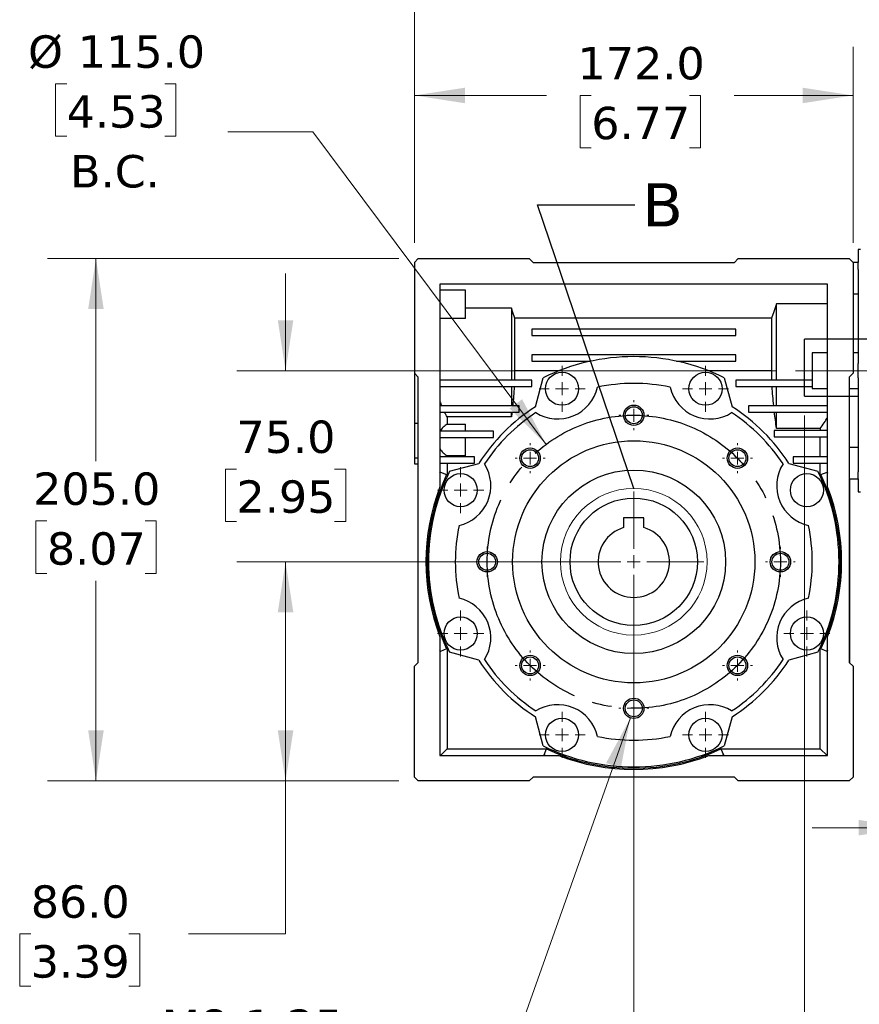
# Model space of a CAD drawing. Header units: millimetres. Extents: x 38 to 1638, y 38 to 1257.
# Tile 3 of 15: x 553 to 882, y 305 to 691. Entities that reach past the tile are written whole.
import ezdxf

# ---------------------------------------------------------------- set-up
doc = ezdxf.new("R2010")
doc.units = ezdxf.units.MM
doc.header["$LTSCALE"] = 6
for name, pattern in [('SLD-Center', [19.05, 15.24, -1.27, 1.27, -1.27]), ('SLD-Dashed', [1.905, 1.27, -0.635]), ('SLD-Solid', [0])]:
    doc.linetypes.add(name, pattern=pattern)
doc.layers.add('CENTER', color=40, linetype='SLD-Center')
doc.layers.add('HIDDEN', color=102, linetype='SLD-Dashed')
doc.styles.add('SLDTEXTSTYLE0', font='VERDANA.TTF')
doc.styles.get("Standard").update_dxf_attribs({"font": 'VERDANA.TTF'})
doc.dimstyles.new('SLDDIMSTYLE1', dxfattribs={"dimtxt": 12.948047, "dimasz": 19.812, "dimexe": 0, "dimexo": 0.0625, "dimgap": 3.237012, "dimtad": 0, "dimtih": 1, "dimtoh": 1, "dimrnd": 1e-09, "dimzin": 4, "dimdsep": 46, "dimtxsty": 'SLDTEXTSTYLE0', "dimsah": 1, "dimcen": 0, "dimadec": 0, "dimazin": 1, "dimtfac": 1, "dimtofl": 0, "dimtmove": 0, "dimatfit": 3, "dimfxl": 0, "dimfrac": 2, "dimtolj": 1, "dimtzin": 12, "dimarcsym": 0})
doc.dimstyles.new('SLDDIMSTYLE2', dxfattribs={"dimtxt": 12.948047, "dimasz": 19.812, "dimexe": 0, "dimexo": 0.0625, "dimgap": 3.237012, "dimtad": 0, "dimtih": 1, "dimtoh": 1, "dimrnd": 1e-09, "dimzin": 12, "dimdsep": 46, "dimtxsty": 'SLDTEXTSTYLE0', "dimsah": 1, "dimcen": 0.09, "dimadec": 0, "dimazin": 3, "dimtfac": 1, "dimtmove": 0, "dimatfit": 0, "dimfxl": 0, "dimfrac": 2, "dimtolj": 1, "dimtzin": 12, "dimarcsym": 0})
doc.dimstyles.new('SLDDIMSTYLE3', dxfattribs={"dimtxt": 12.948047, "dimasz": 19.812, "dimexe": 0, "dimexo": 0.0625, "dimgap": 3.237012, "dimtad": 0, "dimtih": 1, "dimtoh": 1, "dimrnd": 1e-09, "dimzin": 12, "dimdsep": 46, "dimtxsty": 'SLDTEXTSTYLE0', "dimsah": 1, "dimcen": 0.09, "dimadec": 0, "dimazin": 3, "dimtfac": 1, "dimtofl": 0, "dimtmove": 0, "dimatfit": 3, "dimfxl": 0, "dimfrac": 2, "dimtolj": 1, "dimtzin": 12, "dimarcsym": 0})
doc.dimstyles.new('SLDDIMSTYLE4', dxfattribs={"dimtxt": 12.948047, "dimasz": 19.812, "dimexe": 0, "dimexo": 0.0625, "dimgap": 3.237012, "dimtad": 0, "dimtih": 1, "dimtoh": 1, "dimrnd": 1e-09, "dimzin": 4, "dimdsep": 46, "dimtxsty": 'SLDTEXTSTYLE0', "dimsah": 1, "dimcen": 0.09, "dimadec": 0, "dimazin": 1, "dimtfac": 1, "dimtmove": 0, "dimatfit": 0, "dimfxl": 0, "dimfrac": 2, "dimtolj": 1, "dimtzin": 12, "dimarcsym": 0})
doc.dimstyles.new('SLDDIMSTYLE5', dxfattribs={"dimtxt": 12.948047, "dimasz": 19.812, "dimexe": 0, "dimexo": 0.0625, "dimgap": 3.237012, "dimtad": 0, "dimtih": 1, "dimtoh": 1, "dimrnd": 1e-09, "dimzin": 4, "dimdsep": 46, "dimtxsty": 'SLDTEXTSTYLE0', "dimsah": 1, "dimcen": 0.09, "dimadec": 0, "dimazin": 1, "dimtfac": 1, "dimtofl": 0, "dimtmove": 0, "dimatfit": 3, "dimfxl": 0, "dimfrac": 2, "dimtolj": 1, "dimtzin": 12, "dimarcsym": 0})
doc.dimstyles.new('SLDDIMSTYLE6', dxfattribs={"dimtxt": 12.948047, "dimasz": 19.812, "dimexe": 0, "dimexo": 0.0625, "dimgap": 3.237012, "dimtad": 0, "dimtih": 1, "dimtoh": 1, "dimrnd": 1e-09, "dimzin": 12, "dimdsep": 46, "dimtxsty": 'SLDTEXTSTYLE0', "dimsah": 1, "dimcen": 0, "dimadec": 0, "dimazin": 3, "dimtfac": 1, "dimtofl": 0, "dimtmove": 0, "dimatfit": 3, "dimfxl": 0, "dimfrac": 2, "dimtolj": 1, "dimtzin": 12, "dimarcsym": 0})
doc.dimstyles.new('SLDDIMSTYLE7', dxfattribs={"dimtxt": 0.18, "dimasz": 19.812, "dimexe": 0, "dimexo": 0.0625, "dimgap": 0, "dimtad": 0, "dimtih": 1, "dimtoh": 1, "dimdec": 0, "dimrnd": 1e-09, "dimzin": 0, "dimdsep": 46, "dimtxsty": 'Standard', "dimblk1": 'NONE', "dimblk2": 'NONE', "dimsah": 1, "dimcen": 0.09, "dimadec": 0, "dimazin": 0, "dimtfac": 19.812, "dimtdec": 0, "dimtofl": 0, "dimtmove": 0, "dimatfit": 3, "dimldrblk": 'NONE', "dimfxl": 0, "dimfrac": 2, "dimtolj": 1, "dimtzin": 0, "dimarcsym": 0})

# ---------------------------------------------------------------- blocks, each defined once
blk = doc.blocks.new('_D')
at = {"color": 7, "linetype": 'SLD-Solid', "lineweight": 0}
for p, q in [((571.12, 665.82), (566.77, 665.82)), ((566.77, 665.82), (566.77, 645.24)), ((609.6, 665.82), (613.95, 665.82)), ((613.95, 665.82), (613.95, 645.24)), ((667.62, 647.01), (634.28, 647.01)), ((759.14, 524.37), (667.62, 647.01)), ((566.77, 645.24), (571.12, 645.24)), ((613.95, 645.24), (609.6, 645.24))]:
    blk.add_line(p, q, dxfattribs=at)
at = {"color": 7, "linetype": 'SLD-Solid', "lineweight": 18}
blk.add_solid([(759.14, 524.37), (749.73, 542.07), (744.84, 538.42)], dxfattribs=at)
at = {"color": 7, "linetype": 'SLD-Solid', "lineweight": 18, "char_height": 12.7, "attachment_point": 1, "style": 'SLDTEXTSTYLE0'}
for s, insert in [('%%c', (555.96, 684.85)), ('115.0', (575.51, 684.85)), ('4.53', (571.12, 661.37)), ('B.C.', (572.47, 637.89))]:
    blk.add_mtext(s, dxfattribs=dict(at, insert=insert))
blk = doc.blocks.new('_D_1')
at = {"color": 7, "linetype": 'SLD-Solid', "lineweight": 0}
for p, q in [((901.52, 480.66), (901.52, 354.9)), ((906.02, 480.66), (906.02, 354.9)), ((901.52, 373.95), (863.42, 373.95)), ((906.02, 373.95), (959.96, 373.95)), ((977.5, 373.95), (973.15, 373.95)), ((973.15, 373.95), (973.15, 353.37)), ((1015.98, 373.95), (1020.32, 373.95)), ((1020.32, 373.95), (1020.32, 353.37)), ((973.15, 353.37), (977.5, 353.37)), ((1020.32, 353.37), (1015.98, 353.37))]:
    blk.add_line(p, q, dxfattribs=at)
at = {"color": 7, "linetype": 'SLD-Solid', "lineweight": 18}
for points in [[(901.52, 373.95), (881.71, 377), (881.71, 370.9)], [(906.02, 373.95), (925.83, 370.9), (925.83, 377)]]:
    blk.add_solid(points, dxfattribs=at)
at = {"color": 7, "linetype": 'SLD-Solid', "lineweight": 18, "char_height": 12.7, "attachment_point": 1, "style": 'SLDTEXTSTYLE0'}
for s, insert in [('4.5', (982.88, 392.98)), ('0.18', (977.5, 369.5))]:
    blk.add_mtext(s, dxfattribs=dict(at, insert=insert))
blk = doc.blocks.new('SW_SYMBOL_HOLE_DEPTH')
at = {"color": 0, "linetype": 'SLD-Solid', "lineweight": 18}
for p, q in [((0, 5250), (4800, 5250)), ((2400, 5250), (2400, 450)), ((600, 3330), (2400, 450)), ((4200, 3330), (2400, 450))]:
    blk.add_line(p, q, dxfattribs=at)
blk = doc.blocks.new('_D_2')
at = {"color": 7, "linetype": 'SLD-Solid', "lineweight": 0}
for p, q in [((860.52, 535.66), (860.52, 265.18)), ((906.02, 445.66), (906.02, 265.18)), ((977.5, 306.63), (973.15, 306.63)), ((973.15, 306.63), (973.15, 286.05)), ((1015.98, 306.63), (1020.32, 306.63)), ((1020.32, 306.63), (1020.32, 286.05)), ((973.15, 286.05), (977.5, 286.05)), ((1020.32, 286.05), (1015.98, 286.05)), ((860.52, 284.23), (906.02, 284.23)), ((906.02, 284.23), (957.89, 284.23))]:
    blk.add_line(p, q, dxfattribs=at)
at = {"color": 7, "linetype": 'SLD-Solid', "lineweight": 18}
for points in [[(860.52, 284.23), (880.33, 281.18), (880.33, 287.27)], [(906.02, 284.23), (886.21, 287.27), (886.21, 281.18)]]:
    blk.add_solid(points, dxfattribs=at)
at = {"color": 7, "linetype": 'SLD-Solid', "lineweight": 18, "xscale": 0.002688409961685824, "yscale": 0.002688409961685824, "zscale": 0.002688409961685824}
blk.add_blockref('SW_SYMBOL_HOLE_DEPTH', (1014.17, 243.71), dxfattribs=at)
at = {"color": 7, "linetype": 'SLD-Solid', "lineweight": 18, "char_height": 12.7, "attachment_point": 1, "style": 'SLDTEXTSTYLE0'}
for s, insert in [('45.5', (977.5, 325.66)), ('1.79', (977.5, 302.18)), ('INPUT', (970.3, 278.7)), ('BORE ', (960.78, 258.12))]:
    blk.add_mtext(s, dxfattribs=dict(at, insert=insert))
blk = doc.blocks.new('_D_4')
at = {"color": 7, "linetype": 'SLD-Solid', "lineweight": 0}
for p, q in [((785.9, 478.28), (637.91, 478.28)), ((656.96, 392.28), (656.96, 478.28)), ((701.4, 392.28), (637.91, 392.28)), ((656.96, 332.28), (656.96, 392.28)), ((557.04, 332.28), (552.7, 332.28)), ((552.7, 332.28), (552.7, 311.7)), ((595.52, 332.28), (599.87, 332.28)), ((599.87, 332.28), (599.87, 311.7)), ((618.86, 332.28), (656.96, 332.28)), ((552.7, 311.7), (557.04, 311.7)), ((599.87, 311.7), (595.52, 311.7))]:
    blk.add_line(p, q, dxfattribs=at)
at = {"color": 7, "linetype": 'SLD-Solid', "lineweight": 18}
for points in [[(656.96, 478.28), (653.91, 458.47), (660.01, 458.47)], [(656.96, 392.28), (660.01, 412.09), (653.91, 412.09)]]:
    blk.add_solid(points, dxfattribs=at)
at = {"color": 7, "linetype": 'SLD-Solid', "lineweight": 18, "char_height": 12.7, "attachment_point": 1, "style": 'SLDTEXTSTYLE0'}
for s, insert in [('86.0', (557.04, 351.31)), ('3.39', (557.04, 327.83))]:
    blk.add_mtext(s, dxfattribs=dict(at, insert=insert))
blk = doc.blocks.new('_D_5')
at = {"color": 7, "linetype": 'SLD-Solid', "lineweight": 0}
for p, q in [((701.4, 597.28), (563.55, 597.28)), ((582.6, 597.28), (582.6, 517.79)), ((563.36, 494.31), (559.02, 494.31)), ((559.02, 494.31), (559.02, 473.73)), ((601.84, 494.31), (606.19, 494.31)), ((606.19, 494.31), (606.19, 473.73)), ((559.02, 473.73), (563.36, 473.73)), ((606.19, 473.73), (601.84, 473.73)), ((582.6, 392.28), (582.6, 470.83)), ((701.4, 392.28), (563.55, 392.28))]:
    blk.add_line(p, q, dxfattribs=at)
at = {"color": 7, "linetype": 'SLD-Solid', "lineweight": 18}
for points in [[(582.6, 597.28), (579.55, 577.47), (585.65, 577.47)], [(582.6, 392.28), (585.65, 412.09), (579.55, 412.09)]]:
    blk.add_solid(points, dxfattribs=at)
at = {"color": 7, "linetype": 'SLD-Solid', "lineweight": 18, "char_height": 12.7, "attachment_point": 1, "style": 'SLDTEXTSTYLE0'}
for s, insert in [('205.0', (557.98, 513.34)), ('8.07', (563.36, 489.86))]:
    blk.add_mtext(s, dxfattribs=dict(at, insert=insert))
blk = doc.blocks.new('_D_6')
at = {"color": 7, "linetype": 'SLD-Solid', "lineweight": 0}
for p, q in [((707.52, 603.4), (707.52, 680.33)), ((879.52, 603.4), (879.52, 680.33)), ((707.52, 661.28), (759.32, 661.28)), ((776.86, 661.28), (772.51, 661.28)), ((772.51, 661.28), (772.51, 640.7)), ((815.34, 661.28), (819.69, 661.28)), ((819.69, 661.28), (819.69, 640.7)), ((879.52, 661.28), (832.88, 661.28)), ((772.51, 640.7), (776.86, 640.7)), ((819.69, 640.7), (815.34, 640.7))]:
    blk.add_line(p, q, dxfattribs=at)
at = {"color": 7, "linetype": 'SLD-Solid', "lineweight": 18}
for points in [[(707.52, 661.28), (727.33, 658.23), (727.33, 664.32)], [(879.52, 661.28), (859.71, 664.32), (859.71, 658.23)]]:
    blk.add_solid(points, dxfattribs=at)
at = {"color": 7, "linetype": 'SLD-Solid', "lineweight": 18, "char_height": 12.7, "attachment_point": 1, "style": 'SLDTEXTSTYLE0'}
for s, insert in [('172.0', (771.48, 680.3)), ('6.77', (776.86, 656.83))]:
    blk.add_mtext(s, dxfattribs=dict(at, insert=insert))
blk = doc.blocks.new('_D_7')
at = {"color": 7, "linetype": 'SLD-Solid', "lineweight": 0}
for p, q in [((792.19, 417.01), (742.29, 276.17)), ((742.29, 276.17), (708.95, 276.17))]:
    blk.add_line(p, q, dxfattribs=at)
at = {"color": 7, "linetype": 'SLD-Solid', "lineweight": 18}
blk.add_solid([(792.19, 417.01), (782.7, 399.35), (788.44, 397.32)], dxfattribs=at)
at = {"color": 7, "linetype": 'SLD-Solid', "lineweight": 18, "xscale": 0.002688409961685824, "yscale": 0.002688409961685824, "zscale": 0.002688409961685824}
blk.add_blockref('SW_SYMBOL_HOLE_DEPTH', (588.57, 267.59), dxfattribs=at)
at = {"color": 7, "linetype": 'SLD-Solid', "lineweight": 18, "char_height": 12.7, "attachment_point": 1, "style": 'SLDTEXTSTYLE0'}
for s, insert in [('M8-1.25', (608.39, 302.59)), ('10.0[0.39]', (607.09, 282.01)), ('X8', (632.81, 261.43))]:
    blk.add_mtext(s, dxfattribs=dict(at, insert=insert))
blk = doc.blocks.new('_D_8')
at = {"color": 7, "linetype": 'SLD-Solid', "lineweight": 0}
for p, q in [((656.96, 553.28), (656.96, 591.38)), ((849.3, 553.28), (637.91, 553.28)), ((637.72, 514.68), (633.37, 514.68)), ((633.37, 514.68), (633.37, 494.1)), ((676.2, 514.68), (680.54, 514.68)), ((680.54, 514.68), (680.54, 494.1)), ((633.37, 494.1), (637.72, 494.1)), ((680.54, 494.1), (676.2, 494.1)), ((785.9, 478.28), (637.91, 478.28)), ((656.96, 478.28), (656.96, 440.18))]:
    blk.add_line(p, q, dxfattribs=at)
at = {"color": 7, "linetype": 'SLD-Solid', "lineweight": 18}
for points in [[(656.96, 553.28), (660.01, 573.09), (653.91, 573.09)], [(656.96, 478.28), (653.91, 458.47), (660.01, 458.47)]]:
    blk.add_solid(points, dxfattribs=at)
at = {"color": 7, "linetype": 'SLD-Solid', "lineweight": 18, "char_height": 12.7, "attachment_point": 1, "style": 'SLDTEXTSTYLE0'}
for s, insert in [('75.0', (637.72, 533.71)), ('2.95', (637.72, 510.23))]:
    blk.add_mtext(s, dxfattribs=dict(at, insert=insert))
blk = doc.blocks.new('_D_9')
at = {"color": 7, "linetype": 'SLD-Solid', "lineweight": 0}
for p, q in [((793.52, 470.66), (793.52, 189.35)), ((906.02, 445.66), (906.02, 189.35)), ((793.52, 208.4), (755.42, 208.4)), ((828.87, 208.4), (824.53, 208.4)), ((824.53, 208.4), (824.53, 187.83)), ((867.35, 208.4), (871.7, 208.4)), ((871.7, 208.4), (871.7, 187.83)), ((906.02, 208.4), (944.12, 208.4)), ((824.53, 187.83), (828.87, 187.83)), ((871.7, 187.83), (867.35, 187.83))]:
    blk.add_line(p, q, dxfattribs=at)
at = {"color": 7, "linetype": 'SLD-Solid', "lineweight": 18}
for points in [[(793.52, 208.4), (773.71, 211.45), (773.71, 205.36)], [(906.02, 208.4), (925.83, 205.36), (925.83, 211.45)]]:
    blk.add_solid(points, dxfattribs=at)
at = {"color": 7, "linetype": 'SLD-Solid', "lineweight": 18, "char_height": 12.7, "attachment_point": 1, "style": 'SLDTEXTSTYLE0'}
for s, insert in [('112.5', (823.49, 227.43)), ('4.43', (828.87, 203.96))]:
    blk.add_mtext(s, dxfattribs=dict(at, insert=insert))
blk = doc.blocks.new('_D_11')
at = {"color": 7, "linetype": 'SLD-Solid', "lineweight": 0}
for p, q in [((707.52, 603.4), (707.52, 760.37)), ((906.02, 660.9), (906.02, 760.37)), ((707.52, 741.32), (780.31, 741.32)), ((797.86, 741.32), (793.51, 741.32)), ((793.51, 741.32), (793.51, 720.74)), ((836.33, 741.32), (840.68, 741.32)), ((840.68, 741.32), (840.68, 720.74)), ((906.02, 741.32), (853.88, 741.32)), ((793.51, 720.74), (797.86, 720.74)), ((840.68, 720.74), (836.33, 720.74))]:
    blk.add_line(p, q, dxfattribs=at)
at = {"color": 7, "linetype": 'SLD-Solid', "lineweight": 18}
for points in [[(707.52, 741.32), (727.33, 738.27), (727.33, 744.37)], [(906.02, 741.32), (886.21, 744.37), (886.21, 738.27)]]:
    blk.add_solid(points, dxfattribs=at)
at = {"color": 7, "linetype": 'SLD-Solid', "lineweight": 18, "char_height": 12.7, "attachment_point": 1, "style": 'SLDTEXTSTYLE0'}
for s, insert in [('198.5', (792.47, 760.35)), ('7.81', (797.86, 736.87))]:
    blk.add_mtext(s, dxfattribs=dict(at, insert=insert))
blk = doc.blocks.new('SW_CENTERMARKSYMBOL_0')
at = {"color": 0, "linetype": 'SLD-Solid', "lineweight": 18}
for p, q in [((0, 5.08), (0, 27.54)), ((-5.08, 0), (-27.54, 0)), ((0, 0), (-2.54, 0)), ((0, 0), (0, 2.54)), ((0, 0), (0, -2.54)), ((0, 0), (2.54, 0)), ((5.08, 0), (27.54, 0)), ((0, -5.08), (0, -27.54))]:
    blk.add_line(p, q, dxfattribs=at)
blk = doc.blocks.new('SW_CENTERMARKSYMBOL_1')
at = {"color": 0, "linetype": 'SLD-Solid', "lineweight": 18}
for p, q in [((0, 5.08), (0, 9.04)), ((-5.08, 0), (-9.04, 0)), ((0, 0), (-2.54, 0)), ((0, 0), (0, 2.54)), ((0, 0), (0, -2.54)), ((0, 0), (2.54, 0)), ((5.08, 0), (9.04, 0)), ((0, -5.08), (0, -9.04))]:
    blk.add_line(p, q, dxfattribs=at)
blk = doc.blocks.new('SW_CENTERMARKSYMBOL_2')
at = {"color": 0, "linetype": 'SLD-Solid', "lineweight": 18}
for p, q in [((0, 5.08), (0, 9.04)), ((-5.08, 0), (-9.04, 0)), ((0, 0), (-2.54, 0)), ((0, 0), (0, 2.54)), ((0, 0), (0, -2.54)), ((0, 0), (2.54, 0)), ((5.08, 0), (9.04, 0)), ((0, -5.08), (0, -9.04))]:
    blk.add_line(p, q, dxfattribs=at)
blk = doc.blocks.new('SW_CENTERMARKSYMBOL_3')
at = {"color": 0, "linetype": 'SLD-Solid', "lineweight": 18}
for p, q in [((0, 5.08), (0, 9.04)), ((-5.08, 0), (-9.04, 0)), ((0, 0), (-2.54, 0)), ((0, 0), (0, 2.54)), ((0, 0), (0, -2.54)), ((0, 0), (2.54, 0)), ((5.08, 0), (9.04, 0)), ((0, -5.08), (0, -9.04))]:
    blk.add_line(p, q, dxfattribs=at)
blk = doc.blocks.new('SW_CENTERMARKSYMBOL_4')
at = {"color": 0, "linetype": 'SLD-Solid', "lineweight": 18}
for p, q in [((0, 5.08), (0, 9.04)), ((-5.08, 0), (-9.04, 0)), ((0, 0), (-2.54, 0)), ((0, 0), (0, 2.54)), ((0, 0), (0, -2.54)), ((0, 0), (2.54, 0)), ((5.08, 0), (9.04, 0)), ((0, -5.08), (0, -9.04))]:
    blk.add_line(p, q, dxfattribs=at)
blk = doc.blocks.new('SW_CENTERMARKSYMBOL_5')
at = {"color": 0, "linetype": 'SLD-Solid', "lineweight": 18}
for p, q in [((0, 5.08), (0, 9.04)), ((-5.08, 0), (-9.04, 0)), ((0, 0), (-2.54, 0)), ((0, 0), (0, 2.54)), ((0, 0), (0, -2.54)), ((0, 0), (2.54, 0)), ((5.08, 0), (9.04, 0)), ((0, -5.08), (0, -9.04))]:
    blk.add_line(p, q, dxfattribs=at)
blk = doc.blocks.new('SW_CENTERMARKSYMBOL_6')
at = {"color": 0, "linetype": 'SLD-Solid', "lineweight": 18}
for p, q in [((0, 5.08), (0, 9.04)), ((-5.08, 0), (-9.04, 0)), ((0, 0), (-2.54, 0)), ((0, 0), (0, 2.54)), ((0, 0), (0, -2.54)), ((0, 0), (2.54, 0)), ((5.08, 0), (9.04, 0)), ((0, -5.08), (0, -9.04))]:
    blk.add_line(p, q, dxfattribs=at)
blk = doc.blocks.new('SW_CENTERMARKSYMBOL_7')
at = {"color": 0, "linetype": 'SLD-Solid', "lineweight": 18}
for p, q in [((0, 5.08), (0, 9.04)), ((-5.08, 0), (-9.04, 0)), ((0, 0), (-2.54, 0)), ((0, 0), (0, 2.54)), ((0, 0), (0, -2.54)), ((0, 0), (2.54, 0)), ((5.08, 0), (9.04, 0)), ((0, -5.08), (0, -9.04))]:
    blk.add_line(p, q, dxfattribs=at)
blk = doc.blocks.new('SW_CENTERMARKSYMBOL_8')
at = {"color": 0, "linetype": 'SLD-Solid', "lineweight": 18}
for p, q in [((0, 5.08), (0, 5.86)), ((-5.08, 0), (-5.86, 0)), ((0, 0), (-2.54, 0)), ((0, 0), (0, 2.54)), ((0, 0), (0, -2.54)), ((0, 0), (2.54, 0)), ((5.08, 0), (5.86, 0)), ((0, -5.08), (0, -5.86))]:
    blk.add_line(p, q, dxfattribs=at)
blk = doc.blocks.new('SW_CENTERMARKSYMBOL_9')
at = {"color": 0, "linetype": 'SLD-Solid', "lineweight": 18}
for p, q in [((0, 5.08), (0, 5.86)), ((-5.08, 0), (-5.86, 0)), ((0, 0), (-2.54, 0)), ((0, 0), (0, 2.54)), ((0, 0), (0, -2.54)), ((0, 0), (2.54, 0)), ((5.08, 0), (5.86, 0)), ((0, -5.08), (0, -5.86))]:
    blk.add_line(p, q, dxfattribs=at)
blk = doc.blocks.new('SW_CENTERMARKSYMBOL_10')
at = {"color": 0, "linetype": 'SLD-Solid', "lineweight": 18}
for p, q in [((0, 5.08), (0, 5.86)), ((-5.08, 0), (-5.86, 0)), ((0, 0), (-2.54, 0)), ((0, 0), (0, 2.54)), ((0, 0), (0, -2.54)), ((0, 0), (2.54, 0)), ((5.08, 0), (5.86, 0)), ((0, -5.08), (0, -5.86))]:
    blk.add_line(p, q, dxfattribs=at)
blk = doc.blocks.new('SW_CENTERMARKSYMBOL_11')
at = {"color": 0, "linetype": 'SLD-Solid', "lineweight": 18}
for p, q in [((0, 5.08), (0, 5.86)), ((-5.08, 0), (-5.86, 0)), ((0, 0), (-2.54, 0)), ((0, 0), (0, 2.54)), ((0, 0), (0, -2.54)), ((0, 0), (2.54, 0)), ((5.08, 0), (5.86, 0)), ((0, -5.08), (0, -5.86))]:
    blk.add_line(p, q, dxfattribs=at)
blk = doc.blocks.new('SW_CENTERMARKSYMBOL_12')
at = {"color": 0, "linetype": 'SLD-Solid', "lineweight": 18}
for p, q in [((0, 5.08), (0, 5.86)), ((-5.08, 0), (-5.86, 0)), ((0, 0), (-2.54, 0)), ((0, 0), (0, 2.54)), ((0, 0), (0, -2.54)), ((0, 0), (2.54, 0)), ((5.08, 0), (5.86, 0)), ((0, -5.08), (0, -5.86))]:
    blk.add_line(p, q, dxfattribs=at)
blk = doc.blocks.new('SW_CENTERMARKSYMBOL_13')
at = {"color": 0, "linetype": 'SLD-Solid', "lineweight": 18}
for p, q in [((0, 5.08), (0, 5.86)), ((-5.08, 0), (-5.86, 0)), ((0, 0), (-2.54, 0)), ((0, 0), (0, 2.54)), ((0, 0), (0, -2.54)), ((0, 0), (2.54, 0)), ((5.08, 0), (5.86, 0)), ((0, -5.08), (0, -5.86))]:
    blk.add_line(p, q, dxfattribs=at)
blk = doc.blocks.new('SW_CENTERMARKSYMBOL_14')
at = {"color": 0, "linetype": 'SLD-Solid', "lineweight": 18}
for p, q in [((0, 5.08), (0, 5.86)), ((-5.08, 0), (-5.86, 0)), ((0, 0), (-2.54, 0)), ((0, 0), (0, 2.54)), ((0, 0), (0, -2.54)), ((0, 0), (2.54, 0)), ((5.08, 0), (5.86, 0)), ((0, -5.08), (0, -5.86))]:
    blk.add_line(p, q, dxfattribs=at)
blk = doc.blocks.new('SW_CENTERMARKSYMBOL_15')
at = {"color": 0, "linetype": 'SLD-Solid', "lineweight": 18}
for p, q in [((0, 5.08), (0, 5.86)), ((-5.08, 0), (-5.86, 0)), ((0, 0), (-2.54, 0)), ((0, 0), (0, 2.54)), ((0, 0), (0, -2.54)), ((0, 0), (2.54, 0)), ((5.08, 0), (5.86, 0)), ((0, -5.08), (0, -5.86))]:
    blk.add_line(p, q, dxfattribs=at)
blk = doc.blocks.new('_None')

msp = doc.modelspace()

# ---------------------------------------------------------------- linework, layer by layer
for p, q in [((882.411, 600.78), (881.521, 600.78)), ((881.521, 600.78), (881.521, 595.787)), ((707.521, 595.78), (709.021, 597.28)), ((707.521, 595.78), (707.521, 552.28)), ((709.021, 597.28), (752.521, 597.28)), ((752.521, 597.28), (754.021, 595.78)), ((754.021, 595.78), (833.021, 595.78)), ((833.021, 595.78), (834.521, 597.28)), ((834.521, 597.28), (878.021, 597.28)), ((878.021, 597.28), (879.521, 595.78)), ((881.521, 595.787), (879.514, 595.787)), ((879.521, 595.78), (879.521, 552.28)), ((881.521, 592.947), (881.521, 595.742)), ((881.521, 592.947), (881.521, 556.075)), ((869.521, 587.28), (717.521, 587.28)), ((717.521, 587.28), (717.521, 507.712)), ((727.521, 584.841), (717.521, 584.841)), ((727.521, 573.736), (727.521, 584.841)), ((869.521, 507.712), (869.521, 587.28)), ((849.521, 549.53), (849.521, 579.565)), ((869.521, 579.565), (849.521, 579.565)), ((881.521, 583.32), (879.521, 583.32)), ((745.521, 577.797), (727.521, 577.797)), ((745.521, 577.797), (745.521, 549.53)), ((727.521, 573.736), (717.521, 573.736)), ((847.527, 573.907), (746.893, 573.907)), ((746.893, 553.28), (746.893, 573.907)), ((847.527, 573.907), (847.527, 553.28)), ((753.521, 569.53), (753.521, 567.03)), ((833.521, 569.53), (753.521, 569.53)), ((833.521, 567.03), (833.521, 569.53)), ((753.521, 567.03), (833.521, 567.03)), ((869.521, 560.28), (863.521, 560.28)), ((863.521, 560.28), (863.521, 546.28)), ((881.521, 560.28), (879.521, 560.28)), ((753.521, 559.53), (753.521, 557.03)), ((833.521, 559.53), (753.521, 559.53)), ((753.521, 557.03), (776.827, 557.03)), ((810.215, 557.03), (833.521, 557.03)), ((833.521, 557.03), (833.521, 559.53)), ((764.277, 553.28), (746.768, 553.28)), ((847.651, 553.28), (822.766, 553.28)), ((881.521, 550.485), (881.521, 556.075)), ((709.021, 550.78), (707.521, 552.28)), ((707.521, 552.28), (707.521, 532.484)), ((709.021, 438.78), (709.021, 550.78)), ((753.521, 549.53), (717.521, 549.53)), ((753.521, 547.03), (753.521, 549.53)), ((754.943, 539.072), (758.011, 550.525)), ((829.031, 550.525), (832.1, 539.072)), ((863.521, 549.53), (833.521, 549.53)), ((833.521, 549.53), (833.521, 547.03)), ((879.521, 552.28), (878.021, 550.78)), ((878.021, 550.78), (878.021, 438.78)), ((881.521, 550.485), (881.521, 513.613)), ((708.921, 547.259), (709.021, 547.259)), ((708.921, 543.78), (708.921, 547.259)), ((717.521, 547.03), (753.521, 547.03)), ((745.521, 547.03), (745.521, 539.53)), ((833.521, 547.03), (863.521, 547.03)), ((849.521, 539.53), (849.521, 547.03)), ((863.521, 546.28), (869.521, 546.28)), ((878.021, 546.28), (881.521, 546.28)), ((708.921, 543.78), (709.021, 543.78)), ((748.521, 539.53), (717.521, 539.53)), ((748.521, 537.03), (748.521, 539.53)), ((838.521, 539.53), (838.521, 537.03)), ((869.521, 539.53), (838.521, 539.53)), ((717.521, 537.03), (748.521, 537.03)), ((720.361, 535.114), (720.361, 532.242)), ((745.521, 535.114), (720.361, 535.114)), ((745.521, 535.114), (745.521, 537.03)), ((838.521, 537.03), (869.521, 537.03)), ((849.521, 530.614), (849.521, 537.03)), ((709.021, 532.484), (707.521, 532.484)), ((707.521, 532.484), (707.521, 519.056)), ((738.521, 529.53), (717.521, 529.53)), ((720.361, 532.242), (727.521, 532.242)), ((727.521, 529.53), (727.521, 532.242)), ((738.521, 527.03), (738.521, 529.53)), ((848.521, 529.78), (848.521, 527.28)), ((869.521, 529.78), (848.521, 529.78)), ((866.681, 530.614), (849.521, 530.614)), ((866.681, 530.614), (866.681, 529.78)), ((717.521, 527.03), (738.521, 527.03)), ((727.521, 519.87), (727.521, 527.03)), ((848.521, 527.28), (869.521, 527.28)), ((866.681, 519.53), (866.681, 527.28)), ((878.021, 523.24), (881.521, 523.24)), ((707.521, 519.056), (709.021, 519.056)), ((707.521, 519.056), (707.521, 516.78)), ((731.021, 519.53), (717.521, 519.53)), ((727.521, 519.87), (720.361, 519.87)), ((720.361, 519.53), (720.361, 519.87)), ((731.021, 517.03), (731.021, 519.53)), ((869.521, 519.53), (856.021, 519.53)), ((856.021, 519.53), (856.021, 517.03)), ((707.521, 516.78), (709.021, 516.78)), ((708.921, 438.68), (708.921, 516.78)), ((717.521, 517.03), (731.021, 517.03)), ((720.361, 517.03), (720.361, 512.372)), ((721.277, 513.79), (732.729, 516.859)), ((854.313, 516.859), (865.766, 513.79)), ((856.021, 517.03), (869.521, 517.03)), ((866.681, 512.372), (866.681, 517.03)), ((717.521, 512.996), (717.717, 513.468)), ((717.717, 513.468), (720.096, 512.482)), ((720.096, 512.482), (720.559, 512.29)), ((866.484, 512.29), (866.946, 512.482)), ((866.946, 512.482), (869.326, 513.468)), ((869.326, 513.468), (869.521, 512.996)), ((878.021, 510.773), (881.521, 510.773)), ((878.121, 510.773), (878.121, 438.68)), ((881.521, 510.817), (881.521, 513.613)), ((881.521, 510.773), (881.521, 505.78)), ((717.521, 505.972), (717.521, 504.818)), ((717.88, 505.823), (717.521, 505.972)), ((869.521, 505.972), (869.163, 505.823)), ((869.521, 504.818), (869.521, 505.972)), ((881.521, 505.78), (882.411, 505.78)), ((797.521, 495.58), (789.521, 495.58)), ((789.521, 495.58), (789.521, 491.696)), ((797.521, 491.696), (797.521, 495.58)), ((717.521, 451.742), (717.521, 450.588)), ((717.521, 450.588), (717.88, 450.737)), ((717.521, 448.848), (717.521, 402.28)), ((869.163, 450.737), (869.521, 450.588)), ((869.521, 450.588), (869.521, 451.742)), ((869.521, 402.28), (869.521, 448.848)), ((717.717, 443.092), (717.521, 443.564)), ((720.096, 444.078), (717.717, 443.092)), ((720.559, 444.269), (720.096, 444.078)), ((720.361, 444.188), (720.361, 404.94)), ((732.729, 439.701), (721.277, 442.77)), ((865.766, 442.77), (854.313, 439.701)), ((866.946, 444.078), (866.484, 444.269)), ((866.681, 404.94), (866.681, 444.188)), ((869.326, 443.092), (866.946, 444.078)), ((869.521, 443.564), (869.326, 443.092)), ((707.521, 437.28), (709.021, 438.78)), ((707.521, 393.78), (707.521, 437.28)), ((878.021, 438.78), (879.521, 437.28)), ((879.521, 437.28), (879.521, 393.78)), ((758.011, 406.035), (754.943, 417.488)), ((832.1, 417.488), (829.031, 406.035)), ((717.521, 402.28), (764.089, 402.28)), ((717.701, 402.28), (720.361, 404.94)), ((720.361, 404.94), (759.355, 404.94)), ((758.334, 402.475), (759.319, 404.855)), ((758.806, 402.28), (758.334, 402.475)), ((759.319, 404.855), (759.511, 405.317)), ((765.978, 402.638), (765.829, 402.28)), ((765.829, 402.28), (766.984, 402.28)), ((820.059, 402.28), (821.213, 402.28)), ((821.213, 402.28), (821.065, 402.638)), ((822.953, 402.28), (869.521, 402.28)), ((827.532, 405.317), (827.723, 404.855)), ((827.688, 404.94), (866.681, 404.94)), ((827.723, 404.855), (828.709, 402.475)), ((828.709, 402.475), (828.237, 402.28)), ((866.681, 404.94), (869.341, 402.28)), ((709.021, 392.28), (707.521, 393.78)), ((752.521, 392.28), (709.021, 392.28)), ((754.021, 393.78), (752.521, 392.28)), ((833.021, 393.78), (754.021, 393.78)), ((834.521, 392.28), (833.021, 393.78)), ((878.021, 392.28), (834.521, 392.28)), ((879.521, 393.78), (878.021, 392.28))]:
    msp.add_line(p, q)
at = {"color": 7, "linetype": 'SLD-Center', "lineweight": 18}
msp.add_line((856.921, 553.28), (944.121, 553.28), dxfattribs=at)
at = {"flags": 128}
for points in [[(849.521, 579.565), (848.404, 576.396), (847.527, 573.907)], [(746.893, 573.907), (746.125, 576.085), (745.521, 577.797)]]:
    msp.add_lwpolyline(points, dxfattribs=at)
for centre, radius in [((765.394, 546.185), 6.5), ((821.649, 546.185), 6.5), ((793.521, 535.78), 4), ((793.521, 535.78), 3.323), ((793.521, 478.28), 47.5), ((752.863, 518.938), 4), ((752.863, 518.938), 3.324), ((834.18, 518.938), 4), ((834.18, 518.938), 3.324), ((793.521, 478.28), 36), ((725.616, 506.407), 6.5), ((861.426, 506.407), 6.5), ((793.521, 478.28), 25), ((736.021, 478.28), 4), ((736.021, 478.28), 3.323), ((851.021, 478.28), 4), ((851.021, 478.28), 3.323), ((725.616, 450.153), 6.5), ((861.426, 450.153), 6.5), ((752.863, 437.621), 4), ((752.863, 437.621), 3.324), ((834.18, 437.621), 4), ((834.18, 437.621), 3.324), ((793.521, 420.78), 4), ((793.521, 420.78), 3.323), ((765.394, 410.375), 6.5), ((821.649, 410.375), 6.5)]:
    msp.add_circle(centre, radius)
at = {"color": 7, "linetype": 'SLD-Solid', "lineweight": 18}
msp.add_circle((793.521, 478.28), 28.769, dxfattribs=at)
for centre, radius, start, end in [((793.521, 478.28), 80.5, 63.82476, 116.17524), ((763.672, 550.342), 16, 237.73442, 347.26558), ((793.521, 478.28), 70, 78.26008, 101.73992), ((823.371, 550.342), 16, 192.73442, 302.26558), ((793.521, 478.28), 72, 122.39921, 147.60079), ((793.521, 478.28), 72, 32.39921, 57.60079), ((793.521, 478.28), 70, 123.26008, 146.73992), ((793.521, 478.28), 70, 33.26008, 56.73992), ((721.459, 508.129), 16, 282.73442, 32.26558), ((865.584, 508.129), 16, 147.73442, 257.26558), ((793.521, 478.28), 81, 155.02349, 204.97651), ((793.521, 478.28), 80.5, 153.82476, 206.17524), ((793.521, 478.28), 80.5, 333.82476, 26.17524), ((793.521, 478.28), 81, 335.02349, 24.97651), ((793.521, 478.28), 81.5, 158.83037, 201.16963), ((793.521, 478.28), 81.5, 338.83037, 21.16963), ((793.521, 478.28), 70, 168.26008, 191.73992), ((793.521, 478.28), 14, 106.60155, 73.39845), ((793.521, 478.28), 70, 348.26008, 11.73992), ((721.459, 448.431), 16, 327.73442, 77.26558), ((865.584, 448.431), 16, 102.73442, 212.26558), ((793.521, 478.28), 72, 212.39921, 237.60079), ((793.521, 478.28), 70, 213.26008, 236.73992), ((793.521, 478.28), 70, 303.26008, 326.73992), ((793.521, 478.28), 72, 302.39921, 327.60079), ((763.672, 406.217), 16, 12.73442, 122.26558), ((823.371, 406.217), 16, 57.73442, 167.26558), ((793.521, 478.28), 70, 258.26008, 281.73992), ((793.521, 478.28), 80.5, 243.82476, 296.17524), ((793.521, 478.28), 81, 245.02349, 294.97651), ((793.521, 478.28), 81.5, 248.83037, 291.16963)]:
    msp.add_arc(centre, radius, start, end)
for points in [[(746.768, 553.28), (746.768, 552.03), (746.749, 550.78), (746.711, 549.53)], [(847.709, 549.53), (847.671, 550.78), (847.651, 552.03), (847.651, 553.28)], [(746.61, 547.03), (746.485, 544.525), (746.287, 542.025), (746.031, 539.53)], [(848.388, 539.53), (848.133, 542.025), (847.935, 544.525), (847.809, 547.03)], [(717.521, 541.086), (717.713, 540.563), (717.917, 540.044), (718.132, 539.53)], [(720.361, 535.114), (719.988, 535.741), (719.633, 536.381), (719.299, 537.03)], [(745.756, 537.03), (745.681, 536.391), (745.603, 535.752), (745.521, 535.114)], [(849.521, 530.614), (849.204, 532.748), (848.915, 534.887), (848.663, 537.03)], [(866.681, 530.614), (867.728, 532.022), (868.679, 533.507), (869.521, 535.047)]]:
    msp.add_open_spline(points, degree=3)
for points in [[(720.361, 532.242), (719.787, 531.938), (719.244, 531.546), (718.292, 530.624), (717.883, 530.094), (717.56, 529.53)], [(717.521, 522.652), (717.844, 522.073), (718.256, 521.529), (719.223, 520.582), (719.776, 520.18), (720.361, 519.87)]]:
    msp.add_open_spline(points, degree=3, knots=[0, 0, 0, 0, 0.5, 0.5, 1, 1, 1, 1])
at = {"layer": 'CENTER', "linetype": 'SLD-Center'}
msp.add_circle((793.521, 478.28), 57.5, dxfattribs=at)
at = {"layer": 'HIDDEN', "linetype": 'SLD-Center'}
for p, q in [((901.521, 565.58), (860.521, 565.58)), ((860.521, 543.28), (860.521, 565.58)), ((860.521, 543.28), (881.521, 543.28))]:
    msp.add_line(p, q, dxfattribs=at)

# ---------------------------------------------------------------- block references
at = {"color": 7, "linetype": 'Continuous', "lineweight": 0}
for name, p in [('SW_CENTERMARKSYMBOL_2', (765.394, 546.185)), ('SW_CENTERMARKSYMBOL_1', (821.649, 546.185)), ('SW_CENTERMARKSYMBOL_12', (793.521, 535.78)), ('SW_CENTERMARKSYMBOL_13', (752.863, 518.938)), ('SW_CENTERMARKSYMBOL_11', (834.18, 518.938)), ('SW_CENTERMARKSYMBOL_7', (725.616, 506.407)), ('SW_CENTERMARKSYMBOL_0', (793.521, 478.28)), ('SW_CENTERMARKSYMBOL_14', (736.021, 478.28)), ('SW_CENTERMARKSYMBOL_10', (851.021, 478.28)), ('SW_CENTERMARKSYMBOL_6', (725.616, 450.153)), ('SW_CENTERMARKSYMBOL_3', (861.426, 450.153)), ('SW_CENTERMARKSYMBOL_15', (752.863, 437.621)), ('SW_CENTERMARKSYMBOL_9', (834.18, 437.621)), ('SW_CENTERMARKSYMBOL_8', (793.521, 420.78)), ('SW_CENTERMARKSYMBOL_5', (765.394, 410.375)), ('SW_CENTERMARKSYMBOL_4', (821.649, 410.375))]:
    msp.add_blockref(name, p, dxfattribs=at)

# ---------------------------------------------------------------- texts
at = {"color": 7, "linetype": 'SLD-Solid', "lineweight": 18, "insert": (796.877, 626.824), "char_height": 16.933, "attachment_point": 1, "style": 'SLDTEXTSTYLE0'}
msp.add_mtext('B', dxfattribs=at)

# ---------------------------------------------------------------- dimensions: what is measured, and where the dimension line sits
at = {"color": 7, "linetype": 'SLD-Solid', "lineweight": 18}
for base, p1, p2, dimstyle, picture, middle in [((707.521, 741.322), (906.021, 653.28), (707.521, 595.78), 'SLDDIMSTYLE3', '_D_11', (817.094, 741.322)), ((879.521, 661.275), (707.521, 595.78), (879.521, 595.78), 'SLDDIMSTYLE5', '_D_6', (796.1, 661.275)), ((906.021, 373.949), (901.521, 488.28), (906.021, 488.28), 'SLDDIMSTYLE2', '_D_1', (996.737, 373.949)), ((793.521, 208.404), (906.021, 453.28), (793.521, 478.28), 'SLDDIMSTYLE2', '_D_9', (848.112, 208.404))]:
    dim = msp.add_linear_dim(base=base, p1=p1, p2=p2, dimstyle=dimstyle, dxfattribs=at)
    dim.commit()
    dim.dimension.update_dxf_attribs({"geometry": picture, "text_midpoint": middle, "dimtype": 160})
dim = msp.add_diameter_dim_2p(p1=(827.908, 432.195), p2=(759.135, 524.365), text='<>\\PB.C.', dimstyle='SLDDIMSTYLE1', dxfattribs=at)
dim.commit()
dim.dimension.update_dxf_attribs({"geometry": '_D', "text_midpoint": (590.361, 653.704), "dimtype": 163})
for base, p1, p2, dimstyle, picture, middle in [((582.601, 597.28), (709.021, 392.28), (709.021, 597.28), 'SLDDIMSTYLE5', '_D_5', (582.601, 494.311)), ((656.959, 478.28), (856.921, 553.28), (793.521, 478.28), 'SLDDIMSTYLE4', '_D_8', (656.959, 514.681)), ((656.959, 478.28), (709.021, 392.28), (793.521, 478.28), 'SLDDIMSTYLE5', '_D_4', (656.959, 332.28))]:
    dim = msp.add_linear_dim(base=base, p1=p1, p2=p2, angle=90, dimstyle=dimstyle, dxfattribs=at)
    dim.commit()
    dim.dimension.update_dxf_attribs({"geometry": picture, "text_midpoint": middle, "dimtype": 160})
dim = msp.add_linear_dim(base=(860.521, 284.226), p1=(906.021, 453.28), p2=(860.521, 543.28), text='<>\\PINPUT\\PBORE {\\fGDT;x}', dimstyle='SLDDIMSTYLE3', dxfattribs=at)
dim.commit()
dim.dimension.update_dxf_attribs({"geometry": '_D_2', "text_midpoint": (996.737, 284.226), "dimtype": 160})
dim = msp.add_diameter_dim_2p(p1=(794.857, 424.55), p2=(792.185, 417.01), text='M8-1.25\\P{\\fGDT;x}10.0[0.39]\\PX8', dimstyle='SLDDIMSTYLE6', override={"dimpost": '<>'}, dxfattribs=at)
dim.commit()
dim.dimension.update_dxf_attribs({"geometry": '_D_7', "text_midpoint": (643.995, 276.168), "dimtype": 163})

# ---------------------------------------------------------------- leaders
at = {"color": 7, "linetype": 'SLD-Solid', "lineweight": 18, "has_arrowhead": 0}
msp.add_leader([(793.594, 507.049), (755.777, 618.373), (793.877, 618.373)], dimstyle='SLDDIMSTYLE7', dxfattribs=at)

doc.saveas('drawing.dxf')
